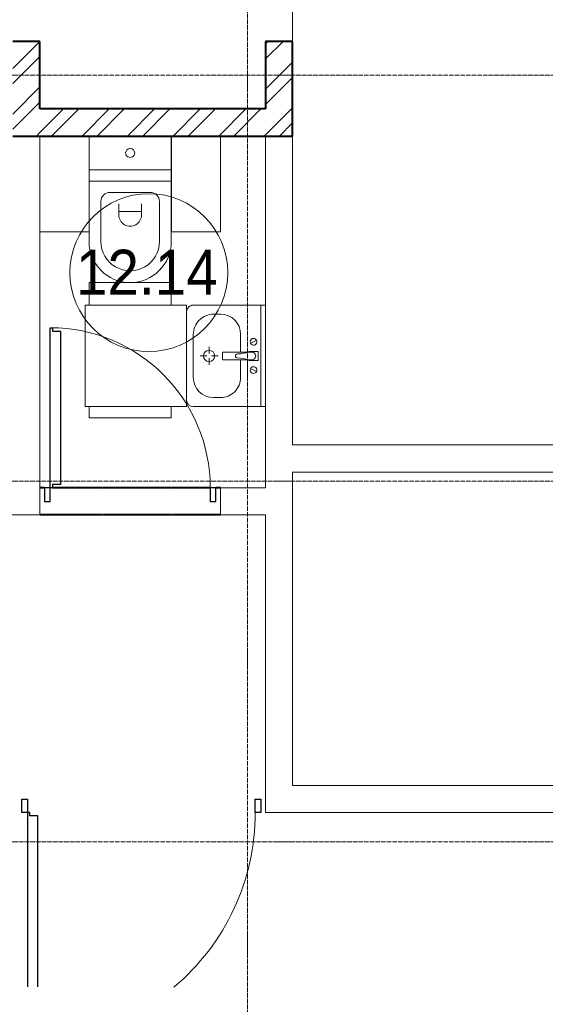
# Model space of a CAD drawing. Header units: millimetres. Extents: x 5617 to 98323, y 7718 to 171671.
# Tile 14 of 33: x 40768 to 43099, y 35780 to 40146. Entities that reach past the tile are written whole.
import ezdxf

# ---------------------------------------------------------------- set-up
doc = ezdxf.new("R2010")
doc.units = ezdxf.units.MM
for name, pattern in [('ADSK_Линия сетки', [25, 20, -2.5, 0, -2.5]), ('Линия сетки', [25, 20, -2.5, 0, -2.5]), ('Штрих_3_1_5_', [4.5, 3, -1.5]), ('Штриховая_ш3 п1_5', [4.5, 3, -1.5])]:
    doc.linetypes.add(name, pattern=pattern)
doc.layers.add('_Разделитель помещений_', color=4, linetype='Штриховая_ш3 п1_5', lineweight=40, true_color=0x00ffff)
for name, color, linetype, lineweight in [('Двери', 7, 'Continuous', 18), ('Марки помещений', 7, 'Continuous', 20), ('Мебель', 7, 'Continuous', 18), ('Оси', 7, 'Continuous', 9), ('Перекрытия', 7, 'Continuous', 18), ('Размеры', 7, 'Continuous', 9), ('Размеры-100', 7, 'Continuous', 9), ('Сантехнические приборы', 7, 'Continuous', 18), ('Стены', 7, 'Continuous', 18), ('Стены разрез', 7, 'Continuous', 40)]:
    doc.layers.add(name, color=color, linetype=linetype, lineweight=lineweight)
doc.styles.add('Arial', font='arial.ttf', dxfattribs={"width": 0.9, "height": 250})
doc.styles.add('Arial_3', font='arial.ttf', dxfattribs={"width": 0.9, "height": 200})
doc.dimstyles.new('Основной_2_5_мм', dxfattribs={"dimscale": 304.8, "dimtxt": 255.06485, "dimasz": 0.463911, "dimexe": 0.492126, "dimexo": 0.492126, "dimgap": 0.098425, "dimtad": 1, "dimdec": 0, "dimdsep": 46, "dimtxsty": 'Arial', "dimblk1": 'OBLIQUE', "dimblk2": 'OBLIQUE', "dimsah": 1, "dimcen": 0.09, "dimdle": 0.492126, "dimazin": 2, "dimtfac": 1, "dimtdec": 4, "dimtix": 1, "dimtmove": 0, "dimatfit": 3, "dimfxl": 1, "dimtvp": 1, "dimtolj": 1, "dimtzin": 0, "dimlwd": 20, "dimlwe": 20, "dimarcsym": 2})
pattern_1 = [(45, (0, 0), (-101.02788, 101.02788), []), (45, (67.35, 0), (-101.02788, 101.02788), [])]

# ---------------------------------------------------------------- blocks, each defined once
blk = doc.blocks.new('A_DOR_Door - Вн_99_Одинарная_800x2100-2983721-МКСС_К2_L01_-1_000_ - зависимый 1')
at = {"layer": 'Двери', "color": 254, "lineweight": 30, "true_color": 0xcccccc}
for p, q in [((-355, 60), (-355, 770)), ((-355, 770), (-345, 770)), ((-355, 680), (-355, 770)), ((-345, 770), (-345, 755)), ((-345, 755), (-309, 755)), ((-309, 755), (-309, 680)), ((-355, 150), (-355, 680)), ((-309, 680), (-309, 150)), ((-355, 60), (-355, 150)), ((-309, 150), (-309, 75)), ((-380, 60), (-380, 0)), ((-355, 60), (-380, 60)), ((-345, 60), (-355, 60)), ((-355, 0), (-355, 60)), ((-345, 75), (-345, 60)), ((-309, 75), (-345, 75)), ((380, 60), (355, 60)), ((355, 60), (355, 0)), ((380, 0), (380, 60)), ((-380, 0), (-355, 0)), ((355, 0), (380, 0))]:
    blk.add_line(p, q, dxfattribs=at)
at = {"layer": 'Двери', "color": 254, "lineweight": 9, "true_color": 0xe5e5e5}
blk.add_arc((-355, 60), 710, 360, 90, dxfattribs=at)
blk = doc.blocks.new('MR_Зона обслуживания - MR_Зона обслуживания-2586604-МКСС_К2_L01_-1_000_ - зависимый 1')
at = {"layer": 'Мебель', "color": 254, "lineweight": 9, "true_color": 0xcccccc}
for p, q in [((225, 0), (-225, 0)), ((-225, 0), (-225, -450)), ((225, -450), (225, 0)), ((-225, -450), (225, -450))]:
    blk.add_line(p, q, dxfattribs=at)
blk = doc.blocks.new('MR_Зона обслуживания - MR_Зона обслуживания-2586610-МКСС_К2_L01_-1_000_ - зависимый 1')
at = {"layer": 'Мебель', "color": 254, "lineweight": 9, "true_color": 0xcccccc}
for p, q in [((182.5, 600), (-182.5, 600)), ((-182.5, 600), (-182.5, 550)), ((182.5, 550), (182.5, 600)), ((-182.5, 100), (-182.5, 0)), ((182.5, 0), (182.5, 100)), ((-182.5, 0), (182.5, 0))]:
    blk.add_line(p, q, dxfattribs=at)
blk = doc.blocks.new('MR_Зона обслуживания - MR_Зона обслуживания-2586611-МКСС_К2_L01_-1_000_ - зависимый 1')
at = {"layer": 'Мебель', "color": 254, "lineweight": 9, "true_color": 0xcccccc}
for p, q in [((108.75, 425), (-108.75, 425)), ((-108.75, 425), (-108.75, 0)), ((108.75, 0), (108.75, 425))]:
    blk.add_line(p, q, dxfattribs=at)
blk = doc.blocks.new('A_DOR_Door - Вн_99_Одинарная_1100x2100-V2-МКСС_К2_L01_-1_000_ - зависимый 1')
at = {"layer": 'Двери', "color": 254, "lineweight": 30, "true_color": 0xcccccc}
for p, q in [((-530, 0), (-505, 0)), ((-530, -60), (-530, 0)), ((-505, 0), (-505, -60)), ((505, -60), (505, 0)), ((505, 0), (530, 0)), ((530, 0), (530, -60)), ((-505, -60), (-530, -60)), ((-505, -60), (-505, -832.4)), ((-495, -60), (-505, -60)), ((-505, -60), (-505, -150)), ((-495, -75), (-495, -60)), ((-459, -75), (-495, -75)), ((-459, -150), (-459, -75)), ((530, -60), (505, -60)), ((-505, -150), (-505, -832.4)), ((-459, -832.4), (-459, -150))]:
    blk.add_line(p, q, dxfattribs=at)
at = {"layer": 'Двери', "color": 254, "lineweight": 9, "true_color": 0xe5e5e5}
blk.add_arc((-505, -60), 1010, 309.9878, 0, dxfattribs=at)
blk = doc.blocks.new('MR_Тумба-Умывальник с зеркалом - Тумба-умывальник_450-2586602-МКСС_К2_L01_-1_000_ - зависимый 1')
at = {"layer": 'Сантехнические приборы', "color": 253, "true_color": 0xaaaaaa}
for p, q in [((-225, 0), (-225, -320)), ((225, 0), (-225, 0)), ((225, -320), (225, 0)), ((-225, -20), (225, -20)), ((-69.7, -39.8), (-55.6, -66.3)), ((20, -33.1), (-20, -33.1)), ((-20, -33.1), (-20, -73.1)), ((20, -73.1), (20, -33.1)), ((69.7, -39.8), (55.6, -66.3)), ((-20, -73.1), (-17, -73.1)), ((-17, -60), (-17, -73.1)), ((-17, -73.1), (-17, -187.9)), ((17, -73.1), (17, -60)), ((17, -187.9), (17, -73.1)), ((17, -73.1), (20, -73.1)), ((-17, -110), (-95, -110)), ((95, -110), (17, -110)), ((-185, -200), (-185, -230)), ((-14, -190.9), (14, -190.9)), ((0, -210), (0, -240)), ((185, -230), (185, -200)), ((-10, -250), (-40, -250)), ((0, -290), (0, -260)), ((40, -250), (10, -250)), ((-95, -320), (95, -320)), ((-195, -350), (195, -350))]:
    blk.add_line(p, q, dxfattribs=at)
for centre, radius, start, end in [((-62.7, -53.1), 15, 360, 180), ((0, -60), 17, 360, 180), ((62.7, -53.1), 15, 360, 180), ((-62.7, -53.1), 15, 180, 360), ((-217.6, -129.9), 208.5, 1.5946, 15.8177), ((217.6, -129.9), 208.5, 164.1823, 178.4054), ((62.7, -53.1), 15, 180, 360), ((-95, -200), 90, 90, 180), ((0, -124.1), 9.19, 180, 360), ((95, -200), 90, 360, 90), ((-14, -187.9), 3, 180, 270), ((-14, -187.9), 3, 195, 255), ((14, -187.9), 3, 270, 0), ((14, -187.9), 3, 285, 345), ((-95, -230), 90, 180, 270), ((0, -250), 25, 0, 180), ((0, -250), 25, 180, 0), ((95, -230), 90, 270, 360), ((-195, -320), 30, 180, 270), ((195, -320), 30, 270, 360)]:
    blk.add_arc(centre, radius, start, end, dxfattribs=at)
blk = doc.blocks.new('MR_Унитаз напольный - Санузел с ванной-2586609-МКСС_К2_L01_-1_000_ - зависимый 1')
at = {"layer": 'Сантехнические приборы', "color": 253, "true_color": 0xaaaaaa}
for p, q in [((-182.5, 0), (-182.5, 267.5)), ((-130, 267.5), (-130, 90)), ((130, 90), (130, 267.5)), ((182.5, 267.5), (182.5, 0)), ((-50, 150), (-50, 100)), ((-50, 135), (50, 135)), ((50, 100), (50, 150)), ((-90, 50), (90, 50)), ((182.5, 0), (-182.5, 0)), ((-182.5, -50), (-182.5, 0)), ((-182.5, 0), (182.5, 0)), ((182.5, 0), (182.5, -50)), ((-182.5, -50), (182.5, -50)), ((-182.5, -200), (-182.5, -50)), ((182.5, -50), (-182.5, -50)), ((182.5, -50), (182.5, -200)), ((182.5, -200), (-182.5, -200))]:
    blk.add_line(p, q, dxfattribs=at)
for centre, radius, start, end in [((0, 267.5), 182.5, 0, 180), ((0, 267.5), 130, 360, 180), ((0, 150), 50, 360, 180), ((-90, 90), 40, 180, 270), ((90, 90), 40, 270, 360), ((0, -125), 20, 360, 180), ((0, -125), 20, 180, 360)]:
    blk.add_arc(centre, radius, start, end, dxfattribs=at)
blk = doc.blocks.new('135_SLK_K2_AR_rvt-1-МКСС_К2_L01_-1_000_ - зависимый 1')
at = {"layer": 'Стены разрез', "lineweight": 9, "true_color": 0xcccccc}
h = blk.add_hatch(dxfattribs=at)
h.set_pattern_fill('FP_2', color=254, style=0, pattern_type=2)
h.set_pattern_definition(pattern_1)
h.paths.add_polyline_path([(70910, 39630), (71030, 39630), (71030, 40050), (70910, 40050), (70910, 39920)])
h = blk.add_hatch(dxfattribs=at)
h.set_pattern_fill('FP_2', color=254, style=0, pattern_type=2)
h.set_pattern_definition(pattern_1)
h.paths.add_polyline_path([(72150, 39630), (72150, 40050), (72030, 40050), (72030, 39630)])
h = blk.add_hatch(dxfattribs=at)
h.set_pattern_fill('FP_2', color=254, style=0, pattern_type=2)
h.set_pattern_definition(pattern_1)
h.paths.add_polyline_path([(72030, 39630), (72030, 39750), (71030, 39750), (71030, 39630), (71697.6, 39630)])
at = {"layer": '_Разделитель помещений_', "color": 7, "linetype": 'Штрих_3_1_5_', "true_color": 0xccffff}
for p, q in [((71050, 38070), (71030, 38070)), ((71785, 38070), (71085, 38070)), ((71830, 38070), (71810, 38070)), ((71830, 37950), (71030, 37950))]:
    blk.add_line(p, q, dxfattribs=at)
at = {"layer": 'Перекрытия', "color": 254, "true_color": 0xcccccc}
for p, q in [((72150, 41050), (72150, 40050)), ((71030, 38070), (71050, 38070)), ((71085, 38070), (71785, 38070)), ((71810, 38070), (71830, 38070)), ((71830, 37950), (71030, 37950))]:
    blk.add_line(p, q, dxfattribs=at)
at = {"layer": 'Стены', "color": 254, "true_color": 0xcccccc}
for p, q in [((72030, 38070), (72030, 39630)), ((72150, 39630), (72150, 38260)), ((71030, 39205), (71030, 38070)), ((72150, 38260), (75350, 38260)), ((75350, 38140), (72150, 38140)), ((72150, 38140), (72150, 37950)), ((71030, 37950), (71030, 38070)), ((71830, 38070), (72030, 38070)), ((71830, 38070), (71830, 37950)), ((71030, 37950), (70560, 37950)), ((72030, 37950), (71830, 37950)), ((72030, 36750), (72030, 37950)), ((72150, 37950), (72150, 36750)), ((72030, 36750), (72030, 36630)), ((72150, 36750), (74430, 36750)), ((74430, 36630), (72030, 36630))]:
    blk.add_line(p, q, dxfattribs=at)
at = {"layer": 'Стены разрез', "color": 254, "true_color": 0xcccccc}
for p, q in [((71030, 40050), (70910, 40050)), ((71030, 39750), (71030, 40050)), ((72030, 40050), (72030, 39750)), ((72150, 40050), (72030, 40050)), ((72150, 39630), (72150, 40050)), ((72030, 39750), (71030, 39750)), ((70910, 39630), (71030, 39630)), ((71030, 39630), (72030, 39630)), ((72030, 39630), (72150, 39630))]:
    blk.add_line(p, q, dxfattribs=at)
at = {"layer": 'Двери', "color": 254, "lineweight": 18, "true_color": 0xcccccc}
for name, p in [('A_DOR_Door - Вн_99_Одинарная_800x2100-2983721-МКСС_К2_L01_-1_000_ - зависимый 1', (71430, 38010)), ('A_DOR_Door - Вн_99_Одинарная_1100x2100-V2-МКСС_К2_L01_-1_000_ - зависимый 1', (71480, 36690))]:
    blk.add_blockref(name, p, dxfattribs=at)
at = {"layer": 'Мебель', "color": 254, "lineweight": 18, "true_color": 0xcccccc}
for name, p, rotation in [('MR_Зона обслуживания - MR_Зона обслуживания-2586611-МКСС_К2_L01_-1_000_ - зависимый 1', (71138.8, 39630), 180), ('MR_Зона обслуживания - MR_Зона обслуживания-2586611-МКСС_К2_L01_-1_000_ - зависимый 1', (71721.3, 39630), 180), ('MR_Зона обслуживания - MR_Зона обслуживания-2586610-МКСС_К2_L01_-1_000_ - зависимый 1', (71430, 38980), 180), ('MR_Зона обслуживания - MR_Зона обслуживания-2586604-МКСС_К2_L01_-1_000_ - зависимый 1', (71680, 38655), 269.9999999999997)]:
    blk.add_blockref(name, p, dxfattribs=dict(at, rotation=rotation))
at = {"layer": 'Сантехнические приборы', "color": 253, "lineweight": 18, "true_color": 0xaaaaaa}
for name, p, rotation in [('MR_Унитаз напольный - Санузел с ванной-2586609-МКСС_К2_L01_-1_000_ - зависимый 1', (71430, 39430), 180), ('MR_Тумба-Умывальник с зеркалом - Тумба-умывальник_450-2586602-МКСС_К2_L01_-1_000_ - зависимый 1', (72030, 38655), 269.9999999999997)]:
    blk.add_blockref(name, p, dxfattribs=dict(at, rotation=rotation))
blk = doc.blocks.new('050_Марка_Помещение - Номер-620969-МКСС_К2_L01_-1_000_ - зависимый 1')
at = {"layer": 'Марки помещений'}
blk.add_circle((0, 0), 3.5, dxfattribs=at)
blk = doc.blocks.new('DIMBLOCK15-МКСС_К2_L01_-1_000_ - зависимый 1')
at = {"layer": 'Размеры-100', "lineweight": 20, "transparency": 16777216}
for p, q in [((45378, 35050.5), (45378, 49819.1)), ((41778, 35050.5), (41778, 35200.5)), ((41778, 35050.5), (45378, 35050.5)), ((41778, 35050.5), (41778, 35000.5)), ((45378, 35050.5), (45378, 34900.5))]:
    blk.add_line(p, q, dxfattribs=at)
at = {"layer": 'Размеры-100', "lineweight": 40, "transparency": 16777216}
for p, q in [((41778, 35050.5), (41848.7, 35121.2)), ((45378, 35050.5), (45448.7, 35121.2)), ((41778, 35050.5), (41707.3, 34979.8)), ((45378, 35050.5), (45307.3, 34979.8))]:
    blk.add_line(p, q, dxfattribs=at)
at = {"layer": 'Размеры-100', "color": 0, "lineweight": 20, "transparency": 16777216, "insert": (43232.7, 35405), "char_height": 250, "width": 828.765, "attachment_point": 1, "line_spacing_factor": 0.941778, "style": 'Arial'}
blk.add_mtext('3600', dxfattribs=at)
blk = doc.blocks.new('_Oblique')
at = {"color": 0, "linetype": 'ByBlock', "lineweight": -2}
blk.add_line((-0.5, -0.5), (0.5, 0.5), dxfattribs=at)

msp = doc.modelspace()

# ---------------------------------------------------------------- linework, layer by layer
at = {"layer": 'Оси', "linetype": 'Линия сетки'}
msp.add_line((41778, 33299), (41778, 48550), dxfattribs=at)
at = {"layer": 'Оси', "linetype": 'ADSK_Линия сетки'}
for p, q in [((45428, 39900), (23258.1, 39900)), ((45428, 38100), (23258.1, 38100)), ((45428, 36500), (23258.1, 36500))]:
    msp.add_line(p, q, dxfattribs=at)

# ---------------------------------------------------------------- block references
at = {"lineweight": 5}
msp.add_blockref('135_SLK_K2_AR_rvt-1-МКСС_К2_L01_-1_000_ - зависимый 1', (-30172, 0), dxfattribs=at)
at = {"layer": 'Марки помещений', "xscale": 99.99999999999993, "yscale": 99.99999999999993, "zscale": 99.99999999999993}
msp.add_blockref('050_Марка_Помещение - Номер-620969-МКСС_К2_L01_-1_000_ - зависимый 1', (41340.8, 39024.3), dxfattribs=at)

# ---------------------------------------------------------------- texts
at = {"layer": 'Марки помещений', "lineweight": 9, "insert": (41017.4, 39126), "char_height": 200, "width": 779.24, "attachment_point": 1, "style": 'Arial_3'}
msp.add_mtext('12.14', dxfattribs=at)

# ---------------------------------------------------------------- dimensions: what is measured, and where the dimension line sits
at = {"layer": 'Размеры', "lineweight": 20}
dim = msp.add_linear_dim(base=(45378, 35050.5), p1=(41778, 35150.5), p2=(45378, 49969.1), dimstyle='Основной_2_5_мм', override={"dimpost": '<>', "dimfxl": 15249.650919}, dxfattribs=at)
dim.commit()
dim.dimension.update_dxf_attribs({"geometry": 'DIMBLOCK15-МКСС_К2_L01_-1_000_ - зависимый 1', "text_midpoint": (43578, 35208.2)})

doc.saveas('drawing.dxf')
